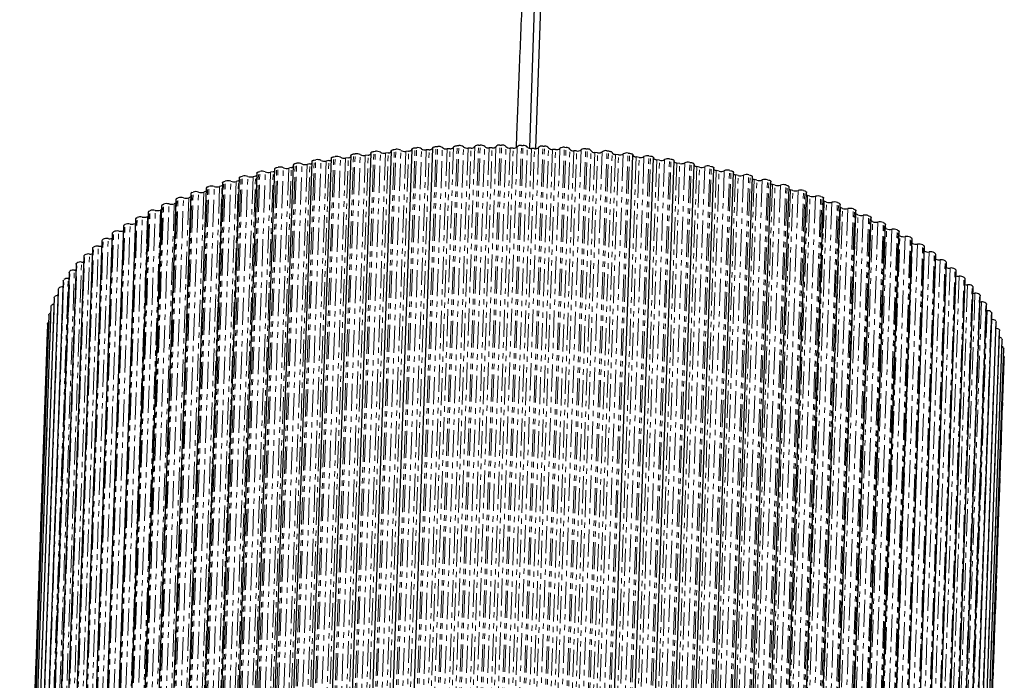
# Model space of a CAD drawing. Header units: millimetres. Extents: x -118 to 113, y -215 to 932.
# Tile 3 of 5: x -118 to 113, y -60 to 96. Entities that reach past the tile are written whole.
import ezdxf

# ---------------------------------------------------------------- set-up
doc = ezdxf.new("R2010")
doc.units = ezdxf.units.MM
doc.linetypes.add('PHANTOM', pattern=[12.7, 6.35, -1.27, 1.27, -1.27, 1.27, -1.27])

msp = doc.modelspace()

# ---------------------------------------------------------------- linework, layer by layer
at = {"color": 7, "linetype": 'Continuous', "lineweight": 25}
for p, q in [((3.01, 65.21), (14.16, 386.88)), ((12.54, 383.41), (1.51, 65.29)), ((-26.15, 65.03), (-32.64, -122.18)), ((-30.26, 65.01), (-29.89, 65.05)), ((-21.25, 65.32), (-27.74, -121.88)), ((-25.38, 65.41), (-25, 65.43)), ((-22.05, 64.94), (-22.74, 64.9)), ((-20.44, 65.71), (-20.06, 65.72)), ((-17.15, 65.18), (-17.85, 65.15)), ((-15.46, 65.91), (-15.08, 65.92)), ((-12.22, 65.32), (-12.92, 65.31)), ((-10.45, 66.02), (-10.06, 66.03)), ((-7.27, 65.37), (-7.97, 65.37)), ((-5.41, 66.04), (-5.02, 66.04)), ((-2.29, 65.33), (-3, 65.35)), ((-0.36, 65.96), (0.02, 65.95)), ((2.69, 65.2), (1.98, 65.22)), ((4.69, 65.79), (5.07, 65.77)), ((7.66, 64.97), (6.96, 65.01)), ((9.73, 65.52), (10.12, 65.5)), ((14.75, 65.16), (15.14, 65.13)), ((-45.11, 62.93), (-51.6, -124.28)), ((-49.09, 62.53), (-48.74, 62.59)), ((-40.48, 63.59), (-46.97, -123.62)), ((-44.51, 63.29), (-44.16, 63.34)), ((-35.77, 64.16), (-42.26, -123.05)), ((-41.07, 63.07), (-41.73, 62.98)), ((-39.84, 63.95), (-39.48, 64)), ((-30.99, 64.64), (-37.48, -122.57)), ((-36.42, 63.67), (-37.08, 63.59)), ((-35.09, 64.53), (-34.72, 64.57)), ((-31.69, 64.18), (-32.37, 64.12)), ((-26.9, 64.61), (-27.58, 64.55)), ((12.62, 64.65), (11.92, 64.7)), ((17.56, 64.24), (16.86, 64.31)), ((19.38, -123.53), (25.87, 63.67)), ((19.75, 64.71), (20.13, 64.67)), ((22.46, 63.74), (21.77, 63.82)), ((24.24, -124.16), (30.73, 63.04)), ((24.71, 64.16), (25.08, 64.11)), ((27.32, 63.15), (26.63, 63.24)), ((29.62, 63.52), (29.99, 63.47)), ((32.12, 62.47), (31.45, 62.57)), ((34.47, 62.8), (34.83, 62.74)), ((-58.42, 60.42), (-64.91, -126.79)), ((-54.09, 61.34), (-60.58, -125.86)), ((-57.94, 60.76), (-57.61, 60.83)), ((-49.65, 62.18), (-56.14, -125.03)), ((-54.49, 60.73), (-55.11, 60.6)), ((-53.57, 61.69), (-53.23, 61.75)), ((-50.12, 61.6), (-50.75, 61.48)), ((-45.64, 62.38), (-46.28, 62.27)), ((29.04, -124.89), (35.53, 62.32)), ((33.77, -125.7), (40.26, 61.5)), ((36.87, 61.7), (36.2, 61.81)), ((38.43, -126.6), (44.92, 60.6)), ((39.25, 61.98), (39.61, 61.92)), ((41.53, 60.84), (40.88, 60.97)), ((43.95, 61.08), (44.31, 61.01)), ((-66.72, 58.33), (-73.21, -128.88)), ((-62.63, 59.42), (-69.12, -127.79)), ((-66.32, 58.65), (-66, 58.73)), ((-62.9, 58.75), (-63.48, 58.6)), ((-62.19, 59.74), (-61.87, 59.82)), ((-58.76, 59.78), (-59.35, 59.64)), ((43, -127.58), (49.49, 59.62)), ((46.12, 59.91), (45.47, 60.04)), ((47.47, -128.65), (53.96, 58.56)), ((48.57, 60.1), (48.92, 60.02)), ((50.61, 58.88), (49.98, 59.03)), ((53.09, 59.03), (53.43, 58.95)), ((55.01, 57.78), (54.39, 57.94)), ((-74.49, 55.92), (-80.98, -131.28)), ((-70.68, 57.16), (-77.17, -130.04)), ((-74.15, 56.22), (-73.86, 56.32)), ((-70.8, 56.45), (-71.34, 56.28)), ((-70.8, 56.45), (-70.7, 56.49)), ((-70.31, 57.47), (-70.01, 57.56)), ((-66.92, 57.64), (-67.48, 57.48)), ((51.84, -129.79), (58.33, 57.41)), ((56.09, -131.01), (62.58, 56.19)), ((57.5, 57.88), (57.84, 57.79)), ((59.29, 56.6), (58.69, 56.78)), ((61.81, 56.66), (62.13, 56.56)), ((-78.15, 54.61), (-84.64, -132.6)), ((-81.39, 53.49), (-81.12, 53.6)), ((-78.12, 53.85), (-78.61, 53.66)), ((-77.85, 54.89), (-77.57, 55)), ((-74.53, 55.19), (-75.05, 55)), ((-74.53, 55.19), (-74.51, 55.19)), ((60.22, -132.31), (66.71, 54.9)), ((63.46, 55.35), (62.88, 55.53)), ((64.22, -133.68), (70.71, 53.53)), ((65.98, 55.36), (66.3, 55.25)), ((67.5, 54.02), (66.94, 54.21)), ((70.03, 53.98), (70.33, 53.87)), ((-85, 51.76), (-91.49, -135.44)), ((-81.66, 53.22), (-88.15, -133.98)), ((-84.76, 52.02), (-84.51, 52.14)), ((-81.69, 52.38), (-82.01, 52.24)), ((68.08, -135.12), (74.58, 52.09)), ((71.41, 52.62), (70.86, 52.83)), ((73.94, 52.53), (74.23, 52.42)), ((74.55, 51.41), (74.64, 51.37)), ((75.17, 51.16), (74.64, 51.37)), ((77.69, 51.02), (77.97, 50.9)), ((-91.17, 48.66), (-97.66, -138.55)), ((-88.18, 50.24), (-94.67, -136.96)), ((-90.99, 48.89), (-90.76, 49.01)), ((-87.96, 50.49), (-87.73, 50.61)), ((-85.04, 50.86), (-85.25, 50.76)), ((71.8, -136.62), (78.29, 50.59)), ((75.36, -138.19), (81.85, 49.02)), ((78.26, 49.86), (78.28, 49.85)), ((78.78, 49.63), (78.28, 49.85)), ((81.3, 49.44), (81.57, 49.32)), ((-93.99, 47.01), (-100.48, -140.19)), ((-93.82, 47.23), (-93.61, 47.36)), ((78.76, -139.82), (85.25, 47.39)), ((82.24, 48.04), (81.76, 48.27)), ((84.74, 47.81), (84.99, 47.68)), ((85.53, 46.39), (85.22, 46.55)), ((-96.61, 45.31), (-103.1, -141.89)), ((-96.47, 45.52), (-96.28, 45.65)), ((81.99, -141.5), (88.48, 45.7)), ((88.01, 46.11), (88.25, 45.98)), ((88.65, 44.68), (88.44, 44.8)), ((91.11, 44.36), (91.34, 44.22)), ((-101.27, 41.76), (-107.76, -145.45)), ((-99.04, 43.56), (-105.53, -143.64)), ((-101.18, 41.93), (-101.01, 42.07)), ((-98.93, 43.75), (-98.75, 43.88)), ((85.04, -143.24), (91.53, 43.96)), ((87.91, -145.03), (94.4, 42.17)), ((94.02, 42.56), (94.24, 42.42)), ((-103.3, 39.91), (-109.79, -147.29)), ((-103.22, 40.06), (-103.08, 40.21)), ((90.6, -146.87), (97.09, 40.34)), ((96.75, 40.71), (96.95, 40.56)), ((-105.12, 38.02), (-111.61, -149.18)), ((-105.06, 38.16), (-104.93, 38.3)), ((93.1, -148.75), (99.59, 38.46)), ((99.28, 38.82), (99.46, 38.67)), ((-106.73, 36.09), (-113.22, -151.11)), ((-106.69, 36.21), (-106.57, 36.36)), ((95.39, -150.66), (101.88, 36.54)), ((101.61, 36.88), (101.78, 36.73)), ((103.74, 34.91), (103.9, 34.76)), ((-108.13, 34.13), (-114.62, -153.07)), ((-108.1, 34.23), (-108, 34.38)), ((97.49, -152.62), (103.98, 34.59)), ((99.38, -154.6), (105.87, 32.6)), ((105.67, 32.91), (105.8, 32.76)), ((-110.27, 30.12), (-116.76, -157.09)), ((-109.31, 32.14), (-115.8, -155.07)), ((-110.27, 30.12), (-110.25, 30.18)), ((-110.25, 30.18), (-110.19, 30.34)), ((-109.28, 32.22), (-109.2, 32.38)), ((101.06, -156.62), (107.55, 30.59)), ((107.38, 30.89), (107.5, 30.73)), ((-111.01, 28.08), (-117.5, -159.13)), ((-111.01, 28.08), (-111, 28.12)), ((-111, 28.12), (-110.95, 28.28)), ((102.53, -158.65), (109.02, 28.55)), ((108.87, 28.83), (108.98, 28.68)), ((-111.52, 26.02), (-118.01, -161.19)), ((-111.52, 26.05), (-111.49, 26.21)), ((-111.52, 26.02), (-111.52, 26.05)), ((103.78, -160.71), (110.27, 26.5)), ((110.15, 26.76), (110.24, 26.6)), ((-111.81, 23.95), (-118.3, -163.26)), ((-111.81, 23.96), (-111.8, 24.12)), ((-111.81, 23.95), (-111.81, 23.96)), ((104.81, -162.78), (111.3, 24.43)), ((111.21, 24.67), (111.28, 24.51)), ((-111.88, 22.02), (-118.37, -165.18)), ((-111.88, 22.02), (-111.88, 22.06)), ((105.62, -164.86), (112.11, 22.35)), ((112.04, 22.58), (112.1, 22.41)), ((112.1, 22.41), (112.11, 22.35)), ((106.21, -166.94), (112.7, 20.26)), ((112.66, 20.47), (112.69, 20.31)), ((112.69, 20.31), (112.7, 20.26)), ((106.57, -169.03), (113.06, 18.17)), ((113.04, 18.36), (113.06, 18.2)), ((113.06, 18.2), (113.06, 18.17)), ((113.2, 16.25), (113.2, 16.09)), ((106.71, -171.12), (113.2, 16.08)), ((113.2, 16.09), (113.2, 16.08))]:
    msp.add_line(p, q, dxfattribs=at)
at = {"color": 8, "linetype": 'PHANTOM', "lineweight": 18}
for p, q in [((-36.75, -122.19), (-30.26, 65.01)), ((-36.38, -122.16), (-29.89, 65.05)), ((-31.87, -121.8), (-25.38, 65.41)), ((-31.49, -121.77), (-25, 65.43)), ((-30.35, -122.04), (-23.86, 65.17)), ((-22.74, 64.9), (-29.23, -122.31)), ((-28.54, -122.27), (-22.05, 64.94)), ((-26.93, -121.5), (-20.44, 65.71)), ((-26.55, -121.48), (-20.06, 65.72)), ((-25.44, -121.77), (-18.95, 65.44)), ((-17.85, 65.15), (-24.34, -122.06)), ((-23.64, -122.03), (-17.15, 65.18)), ((-16.32, 65.54), (-22.81, -121.66)), ((-21.95, -121.29), (-15.46, 65.91)), ((-21.57, -121.28), (-15.08, 65.92)), ((-20.48, -121.59), (-13.99, 65.62)), ((-12.92, 65.31), (-19.41, -121.9)), ((-18.71, -121.88), (-12.22, 65.32)), ((-11.34, 65.67), (-17.83, -121.53)), ((-16.94, -121.18), (-10.45, 66.02)), ((-16.55, -121.18), (-10.06, 66.03)), ((-15.5, -121.51), (-9.01, 65.7)), ((-7.97, 65.37), (-14.46, -121.83)), ((-13.76, -121.83), (-7.27, 65.37)), ((-6.35, 65.71), (-12.84, -121.5)), ((-11.9, -121.17), (-5.41, 66.04)), ((-11.51, -121.17), (-5.02, 66.04)), ((-10.49, -121.52), (-4, 65.69)), ((-3, 65.35), (-9.49, -121.86)), ((-8.78, -121.87), (-2.29, 65.33)), ((-1.34, 65.65), (-7.83, -121.56)), ((-6.85, -121.25), (-0.36, 65.96)), ((-6.47, -121.26), (0.02, 65.95)), ((-5.48, -121.62), (1.01, 65.59)), ((1.98, 65.22), (-4.51, -121.98)), ((-3.8, -122.01), (2.69, 65.2)), ((3.68, 65.49), (-2.81, -121.71)), ((-1.8, -121.42), (4.69, 65.79)), ((-1.42, -121.44), (5.07, 65.77)), ((-0.47, -121.82), (6.02, 65.39)), ((6.96, 65.01), (0.47, -122.19)), ((1.17, -122.23), (7.66, 64.97)), ((8.69, 65.25), (2.2, -121.96)), ((3.24, -121.69), (9.73, 65.52)), ((3.62, -121.71), (10.12, 65.5)), ((4.54, -122.11), (11.03, 65.1)), ((13.68, 64.91), (7.19, -122.3)), ((8.26, -122.05), (14.75, 65.16)), ((8.65, -122.08), (15.14, 65.13)), ((-55.58, -124.68), (-49.09, 62.53)), ((-55.23, -124.62), (-48.74, 62.59)), ((-51, -123.92), (-44.51, 63.29)), ((-50.65, -123.87), (-44.16, 63.34)), ((-49.42, -124.05), (-42.93, 63.16)), ((-41.73, 62.98), (-48.22, -124.23)), ((-47.56, -124.14), (-41.07, 63.07)), ((-46.33, -123.25), (-39.84, 63.95)), ((-45.97, -123.21), (-39.48, 64)), ((-44.76, -123.41), (-38.27, 63.8)), ((-37.08, 63.59), (-43.58, -123.61)), ((-42.91, -123.53), (-36.42, 63.67)), ((-41.58, -122.68), (-35.09, 64.53)), ((-41.21, -122.64), (-34.72, 64.57)), ((-40.03, -122.86), (-33.53, 64.34)), ((-32.37, 64.12), (-38.86, -123.09)), ((-38.18, -123.02), (-31.69, 64.18)), ((-35.22, -122.4), (-28.73, 64.8)), ((-27.58, 64.55), (-34.07, -122.65)), ((-33.39, -122.6), (-26.9, 64.61)), ((11.92, 64.7), (5.43, -122.5)), ((6.13, -122.55), (12.62, 64.65)), ((9.52, -122.49), (16.01, 64.72)), ((16.86, 64.31), (10.37, -122.9)), ((11.07, -122.96), (17.56, 64.24)), ((18.64, 64.47), (12.15, -122.73)), ((13.26, -122.5), (19.75, 64.71)), ((13.64, -122.54), (20.13, 64.67)), ((14.47, -122.96), (20.96, 64.24)), ((21.77, 63.82), (15.28, -123.39)), ((15.97, -123.47), (22.46, 63.74)), ((23.57, 63.95), (17.08, -123.25)), ((18.22, -123.05), (24.71, 64.16)), ((18.59, -123.09), (25.08, 64.11)), ((26.63, 63.24), (20.14, -123.97)), ((20.83, -124.06), (27.32, 63.15)), ((28.46, 63.34), (21.97, -123.87)), ((23.12, -123.68), (29.62, 63.52)), ((23.5, -123.73), (29.99, 63.47)), ((31.45, 62.57), (24.96, -124.64)), ((33.29, 62.63), (26.79, -124.57)), ((27.97, -124.41), (34.47, 62.8)), ((28.34, -124.47), (34.83, 62.74)), ((-64.43, -126.45), (-57.94, 60.76)), ((-64.1, -126.38), (-57.61, 60.83)), ((-62.84, -126.49), (-56.35, 60.72)), ((-55.11, 60.6), (-61.6, -126.6)), ((-60.99, -126.47), (-54.49, 60.73)), ((-60.06, -125.52), (-53.57, 61.69)), ((-59.72, -125.45), (-53.23, 61.75)), ((-58.47, -125.59), (-51.98, 61.62)), ((-50.75, 61.48), (-57.24, -125.73)), ((-56.61, -125.61), (-50.12, 61.6)), ((-54, -124.77), (-47.5, 62.43)), ((-46.28, 62.27), (-52.78, -124.94)), ((-52.13, -124.83), (-45.64, 62.38)), ((25.63, -124.74), (32.12, 62.47)), ((36.2, 61.81), (29.71, -125.39)), ((30.37, -125.51), (36.87, 61.7)), ((38.05, 61.84), (31.56, -125.36)), ((32.76, -125.22), (39.25, 61.98)), ((33.12, -125.29), (39.61, 61.92)), ((40.88, 60.97), (34.39, -126.24)), ((35.04, -126.36), (41.53, 60.84)), ((42.73, 60.97), (36.24, -126.24)), ((37.46, -126.12), (43.95, 61.08)), ((37.82, -126.19), (44.31, 61.01)), ((-72.81, -128.56), (-66.32, 58.65)), ((-72.5, -128.47), (-66, 58.73)), ((-71.22, -128.54), (-64.73, 58.67)), ((-63.48, 58.6), (-69.97, -128.61)), ((-69.39, -128.45), (-62.9, 58.75)), ((-68.68, -127.46), (-62.19, 59.74)), ((-68.36, -127.38), (-61.87, 59.82)), ((-67.09, -127.47), (-60.6, 59.73)), ((-59.35, 59.64), (-65.84, -127.56)), ((-65.25, -127.42), (-58.76, 59.78)), ((45.47, 60.04), (38.98, -127.16)), ((39.63, -127.3), (46.12, 59.91)), ((47.34, 60), (40.85, -127.2)), ((42.08, -127.11), (48.57, 60.1)), ((42.43, -127.18), (48.92, 60.02)), ((49.98, 59.03), (43.49, -128.17)), ((44.12, -128.32), (50.61, 58.88)), ((51.84, 58.96), (45.35, -128.25)), ((46.6, -128.17), (53.09, 59.03)), ((46.94, -128.26), (53.43, 58.95)), ((54.39, 57.94), (47.9, -129.26)), ((-80.64, -130.99), (-74.15, 56.22)), ((-80.36, -130.89), (-73.86, 56.32)), ((-79.08, -130.91), (-72.59, 56.3)), ((-71.34, 56.28), (-77.83, -130.93)), ((-77.29, -130.75), (-70.8, 56.45)), ((-76.8, -129.73), (-70.31, 57.47)), ((-76.5, -129.64), (-70.01, 57.56)), ((-75.22, -129.68), (-68.73, 57.52)), ((-67.48, 57.48), (-73.97, -129.73)), ((-73.41, -129.56), (-66.92, 57.64)), ((48.52, -129.42), (55.01, 57.78)), ((56.25, 57.84), (49.76, -129.37)), ((51.01, -129.32), (57.5, 57.88)), ((51.35, -129.41), (57.84, 57.79)), ((58.69, 56.78), (52.2, -130.43)), ((52.8, -130.6), (59.29, 56.6)), ((60.54, 56.63), (54.05, -130.57)), ((55.31, -130.55), (61.81, 56.66)), ((55.64, -130.64), (62.13, 56.56)), ((-87.88, -133.71), (-81.39, 53.49)), ((-87.61, -133.6), (-81.12, 53.6)), ((-86.35, -133.57), (-79.86, 53.63)), ((-78.61, 53.66), (-85.1, -133.55)), ((-84.34, -132.31), (-77.85, 54.89)), ((-84.06, -132.21), (-77.57, 55)), ((-82.8, -132.2), (-76.3, 55)), ((-75.05, 55), (-81.54, -132.2)), ((-81.02, -132.02), (-74.53, 55.19)), ((62.88, 55.53), (56.39, -131.67)), ((56.97, -131.86), (63.46, 55.35)), ((64.71, 55.36), (58.22, -131.85)), ((59.49, -131.85), (65.98, 55.36)), ((59.81, -131.95), (66.3, 55.25)), ((66.94, 54.21), (60.44, -132.99)), ((61.01, -133.18), (67.5, 54.02)), ((68.76, 54), (62.27, -133.2)), ((63.54, -133.23), (70.03, 53.98)), ((63.84, -133.33), (70.33, 53.87)), ((-91.25, -135.18), (-84.76, 52.02)), ((-91, -135.07), (-84.51, 52.14)), ((-89.75, -135.01), (-83.26, 52.19)), ((-82.01, 52.24), (-88.51, -134.97)), ((70.86, 52.83), (64.37, -134.38)), ((64.91, -134.58), (71.41, 52.62)), ((72.66, 52.58), (66.17, -134.62)), ((67.44, -134.67), (73.94, 52.53)), ((67.74, -134.78), (74.23, 52.42)), ((74.64, 51.37), (68.15, -135.84)), ((68.68, -136.05), (75.17, 51.16)), ((76.42, 51.09), (69.93, -136.11)), ((71.2, -136.18), (77.69, 51.02)), ((-97.48, -138.32), (-90.99, 48.89)), ((-97.25, -138.19), (-90.76, 49.01)), ((-96.02, -138.09), (-89.53, 49.11)), ((-88.31, 49.21), (-94.8, -138)), ((-94.45, -136.72), (-87.96, 50.49)), ((-94.22, -136.6), (-87.73, 50.61)), ((-92.97, -136.52), (-86.48, 50.69)), ((-85.25, 50.76), (-91.74, -136.45)), ((71.48, -136.3), (77.97, 50.9)), ((78.28, 49.85), (71.79, -137.36)), ((72.29, -137.58), (78.78, 49.63)), ((80.03, 49.54), (73.54, -137.67)), ((74.81, -137.76), (81.3, 49.44)), ((75.08, -137.88), (81.57, 49.32)), ((-100.32, -139.97), (-93.82, 47.23)), ((-100.11, -139.85), (-93.61, 47.36)), ((-98.89, -139.72), (-92.4, 47.48)), ((75.75, -139.17), (82.24, 48.04)), ((83.48, 47.92), (76.99, -139.28)), ((78.25, -139.4), (84.74, 47.81)), ((78.5, -139.53), (84.99, 47.68)), ((79.04, -140.82), (85.53, 46.39)), ((-104.06, -143.15), (-97.57, 44.05)), ((-102.96, -141.69), (-96.47, 45.52)), ((-102.77, -141.56), (-96.28, 45.65)), ((-101.57, -141.41), (-95.08, 45.8)), ((86.76, 46.25), (80.27, -140.95)), ((81.52, -141.1), (88.01, 46.11)), ((81.76, -141.23), (88.25, 45.98)), ((82.16, -142.53), (88.65, 44.68)), ((89.87, 44.52), (83.38, -142.68)), ((84.62, -142.85), (91.11, 44.36)), ((84.84, -142.98), (91.34, 44.22)), ((-107.67, -145.28), (-101.18, 41.93)), ((-107.5, -145.14), (-101.01, 42.07)), ((-106.35, -144.94), (-99.86, 42.26)), ((-105.42, -143.46), (-98.93, 43.75)), ((-105.24, -143.32), (-98.75, 43.88)), ((85.1, -144.28), (91.59, 42.92)), ((92.8, 42.74), (86.31, -144.46)), ((87.53, -144.65), (94.02, 42.56)), ((87.74, -144.79), (94.24, 42.42)), ((-109.72, -147.14), (-103.22, 40.06)), ((-109.57, -147), (-103.08, 40.21)), ((-108.44, -146.78), (-101.95, 40.42)), ((95.54, 40.92), (89.05, -146.29)), ((90.26, -146.5), (96.75, 40.71)), ((90.46, -146.64), (96.95, 40.56)), ((-111.55, -149.05), (-105.06, 38.16)), ((-111.42, -148.9), (-104.93, 38.3)), ((-110.32, -148.67), (-103.83, 38.54)), ((98.1, 39.05), (91.61, -148.16)), ((92.79, -148.39), (99.28, 38.82)), ((92.97, -148.54), (99.46, 38.67)), ((100.45, 37.13), (93.96, -150.07)), ((-113.18, -150.99), (-106.69, 36.21)), ((-113.06, -150.84), (-106.57, 36.36)), ((-111.99, -150.59), (-105.5, 36.62)), ((95.12, -150.32), (101.61, 36.88)), ((95.29, -150.47), (101.78, 36.73)), ((102.61, 35.19), (96.12, -152.02)), ((97.25, -152.29), (103.74, 34.91)), ((97.41, -152.44), (103.9, 34.76)), ((-114.69, -154.53), (-108.2, 32.67)), ((-114.59, -152.97), (-108.1, 34.23)), ((-114.49, -152.82), (-108, 34.38)), ((-113.45, -152.54), (-106.96, 34.66)), ((104.56, 33.21), (98.07, -154)), ((99.17, -154.29), (105.67, 32.91)), ((99.31, -154.45), (105.8, 32.76)), ((-116.74, -157.02), (-110.25, 30.18)), ((-116.68, -156.86), (-110.19, 30.34)), ((-115.78, -154.98), (-109.28, 32.22)), ((-115.69, -154.83), (-109.2, 32.38)), ((106.3, 31.2), (99.81, -156.01)), ((100.89, -156.32), (107.38, 30.89)), ((101.01, -156.48), (107.5, 30.73)), ((-117.49, -159.08), (-111, 28.12)), ((-117.44, -158.92), (-110.95, 28.28)), ((107.83, 29.16), (101.33, -158.04)), ((102.38, -158.37), (108.87, 28.83)), ((102.49, -158.53), (108.98, 28.68)), ((-118.01, -161.16), (-111.52, 26.05)), ((-117.98, -161), (-111.49, 26.21)), ((109.14, 27.11), (102.65, -160.09)), ((103.66, -160.44), (110.15, 26.76)), ((103.75, -160.6), (110.24, 26.6)), ((-118.3, -163.25), (-111.81, 23.96)), ((-118.29, -163.09), (-111.8, 24.12)), ((110.23, 25.04), (103.74, -162.16)), ((104.72, -162.53), (111.21, 24.67)), ((104.79, -162.69), (111.28, 24.51)), ((105.55, -164.63), (112.04, 22.58)), ((105.61, -164.79), (112.1, 22.41)), ((106.16, -166.74), (112.66, 20.47)), ((106.2, -166.9), (112.69, 20.31)), ((106.55, -168.84), (113.04, 18.36)), ((106.57, -169.01), (113.06, 18.2)), ((106.71, -170.95), (113.2, 16.25)), ((106.71, -171.11), (113.2, 16.09))]:
    msp.add_line(p, q, dxfattribs=at)
at = {"color": 7, "linetype": 'Continuous', "lineweight": 25, "flags": 128}
for points in [[(-30.99, 64.64), (-30.99, 64.67), (-30.96, 64.74), (-30.9, 64.81), (-30.81, 64.87), (-30.7, 64.92), (-30.57, 64.96), (-30.43, 64.99), (-30.26, 65.01)], [(-26.9, 64.61), (-26.74, 64.63), (-26.59, 64.66), (-26.46, 64.7), (-26.34, 64.75), (-26.25, 64.8), (-26.19, 64.87), (-26.15, 64.94), (-26.15, 64.95)], [(-26.15, 65.03), (-26.14, 65.08), (-26.1, 65.15), (-26.04, 65.21), (-25.94, 65.27), (-25.83, 65.32), (-25.69, 65.36), (-25.54, 65.39), (-25.38, 65.41)], [(-22.05, 64.94), (-21.89, 64.95), (-21.73, 64.98), (-21.6, 65.02), (-21.48, 65.07), (-21.38, 65.12), (-21.31, 65.18), (-21.27, 65.25), (-21.25, 65.32)], [(-21.25, 65.32), (-21.24, 65.39), (-21.19, 65.46), (-21.12, 65.52), (-21.02, 65.58), (-20.9, 65.63), (-20.76, 65.66), (-20.61, 65.69), (-20.44, 65.71)], [(-17.15, 65.18), (-16.99, 65.19), (-16.83, 65.21), (-16.69, 65.25), (-16.57, 65.29), (-16.47, 65.35), (-16.39, 65.41), (-16.34, 65.47), (-16.32, 65.54)], [(-16.32, 65.54), (-16.29, 65.61), (-16.24, 65.68), (-16.16, 65.74), (-16.06, 65.8), (-15.93, 65.84), (-15.78, 65.88), (-15.63, 65.9), (-15.46, 65.91)], [(-49.65, 62.18), (-49.65, 62.2), (-49.62, 62.27), (-49.56, 62.34), (-49.48, 62.4), (-49.37, 62.45), (-49.24, 62.5), (-49.09, 62.53)], [(-45.11, 62.93), (-45.1, 62.97), (-45.07, 63.04), (-45, 63.11), (-44.91, 63.16), (-44.8, 63.21), (-44.66, 63.26), (-44.51, 63.29)], [(-40.48, 63.59), (-40.47, 63.65), (-40.42, 63.72), (-40.35, 63.78), (-40.25, 63.84), (-40.13, 63.89), (-39.99, 63.93), (-39.84, 63.95)], [(-35.77, 64.16), (-35.77, 64.17), (-35.75, 64.24), (-35.7, 64.31), (-35.62, 64.37), (-35.52, 64.42), (-35.39, 64.47), (-35.25, 64.51), (-35.09, 64.53)], [(20.13, 64.67), (20.3, 64.64), (20.45, 64.61), (20.59, 64.56), (20.72, 64.51), (20.82, 64.45), (20.89, 64.38), (20.94, 64.31), (20.96, 64.24)], [(20.96, 64.24), (20.98, 64.17), (21.02, 64.1), (21.09, 64.03), (21.19, 63.97), (21.31, 63.92), (21.45, 63.88), (21.6, 63.84), (21.77, 63.82)], [(25.08, 64.11), (25.25, 64.09), (25.4, 64.05), (25.54, 64), (25.66, 63.95), (25.75, 63.89), (25.82, 63.82), (25.86, 63.75), (25.87, 63.67)], [(25.87, 63.67), (25.88, 63.6), (25.92, 63.53), (25.98, 63.47), (26.07, 63.4), (26.19, 63.35), (26.32, 63.3), (26.47, 63.26), (26.63, 63.24)], [(29.99, 63.47), (30.15, 63.44), (30.3, 63.4), (30.43, 63.35), (30.54, 63.3), (30.63, 63.23), (30.69, 63.16), (30.72, 63.09), (30.73, 63.04)], [(30.73, 62.96), (30.73, 62.95), (30.76, 62.88), (30.82, 62.81), (30.9, 62.75), (31.01, 62.69), (31.14, 62.64), (31.29, 62.6), (31.45, 62.57)], [(34.83, 62.74), (34.99, 62.71), (35.14, 62.66), (35.27, 62.61), (35.37, 62.55), (35.45, 62.49), (35.5, 62.42), (35.53, 62.35), (35.53, 62.32)], [(-58.42, 60.42), (-58.41, 60.48), (-58.36, 60.55), (-58.29, 60.61), (-58.2, 60.67), (-58.08, 60.72), (-57.94, 60.76)], [(39.61, 61.92), (39.77, 61.88), (39.91, 61.84), (40.03, 61.78), (40.13, 61.72), (40.2, 61.66), (40.25, 61.59), (40.26, 61.51), (40.26, 61.5)], [(44.31, 61.01), (44.46, 60.97), (44.6, 60.93), (44.71, 60.87), (44.81, 60.81), (44.87, 60.74), (44.91, 60.67), (44.92, 60.6)], [(-66.72, 58.33), (-66.72, 58.35), (-66.69, 58.42), (-66.64, 58.49), (-66.55, 58.55), (-66.44, 58.6), (-66.32, 58.65)], [(-62.63, 59.42), (-62.63, 59.46), (-62.59, 59.53), (-62.53, 59.59), (-62.44, 59.65), (-62.32, 59.7), (-62.19, 59.74)], [(48.92, 60.02), (49.07, 59.98), (49.2, 59.93), (49.31, 59.87), (49.4, 59.81), (49.46, 59.74), (49.49, 59.67), (49.49, 59.62)], [(53.43, 58.95), (53.58, 58.9), (53.7, 58.85), (53.81, 58.79), (53.89, 58.73), (53.94, 58.66), (53.96, 58.58), (53.96, 58.56)], [(-70.68, 57.16), (-70.68, 57.17), (-70.66, 57.24), (-70.61, 57.31), (-70.53, 57.37), (-70.43, 57.43), (-70.31, 57.47)], [(-66.92, 57.64), (-66.79, 57.68), (-66.74, 57.71)], [(57.84, 57.79), (57.98, 57.75), (58.1, 57.69), (58.2, 57.63), (58.27, 57.56), (58.32, 57.49), (58.33, 57.42), (58.33, 57.41)], [(62.13, 56.56), (62.27, 56.51), (62.38, 56.46), (62.47, 56.39), (62.54, 56.32), (62.58, 56.25), (62.58, 56.19)], [(66.3, 55.25), (66.43, 55.2), (66.54, 55.14), (66.62, 55.08), (66.68, 55.01), (66.71, 54.94), (66.71, 54.9)], [(70.33, 53.87), (70.46, 53.82), (70.56, 53.76), (70.64, 53.69), (70.69, 53.62), (70.71, 53.55), (70.71, 53.53)], [(70.69, 52.9), (70.74, 52.88), (70.86, 52.83)], [(74.23, 52.42), (74.35, 52.37), (74.45, 52.3), (74.52, 52.24), (74.56, 52.17), (74.58, 52.1), (74.58, 52.09)], [(77.97, 50.9), (78.09, 50.85), (78.18, 50.78), (78.25, 50.72), (78.28, 50.64), (78.29, 50.59)], [(81.57, 49.32), (81.68, 49.26), (81.76, 49.2), (81.82, 49.13), (81.85, 49.06), (81.85, 49.02)], [(84.99, 47.68), (85.1, 47.62), (85.17, 47.55), (85.22, 47.48), (85.25, 47.41), (85.25, 47.39)], [(88.25, 45.98), (88.35, 45.92), (88.42, 45.85), (88.46, 45.78), (88.48, 45.71), (88.48, 45.7)], [(-105.12, 38.02), (-105.11, 38.09), (-105.06, 38.16)], [(-106.73, 36.09), (-106.72, 36.14), (-106.69, 36.21)], [(-105.5, 36.62), (-105.33, 36.61), (-105.17, 36.62)], [(-108.13, 34.13), (-108.13, 34.16), (-108.1, 34.23)], [(-106.96, 34.66), (-106.79, 34.66), (-106.78, 34.66)], [(-109.31, 32.14), (-109.31, 32.15), (-109.28, 32.22)], [(107.5, 30.73), (107.54, 30.66), (107.55, 30.59)], [(107.5, 29.18), (107.66, 29.17), (107.83, 29.16)], [(108.98, 28.68), (109.01, 28.6), (109.02, 28.55)], [(108.97, 27.12), (108.97, 27.12), (109.14, 27.11)], [(110.24, 26.6), (110.26, 26.53), (110.27, 26.5)], [(111.28, 24.51), (111.3, 24.44), (111.3, 24.43)]]:
    msp.add_lwpolyline(points, dxfattribs=at)
at = {"color": 7, "linetype": 'Continuous', "lineweight": 25}
for centre, radius, start, end in [((-29.65, 63.32), 1.75, 58.1147, 98.0155), ((-24.79, 63.78), 1.66, 56.1804, 97.4657), ((-22.94, 66.53), 1.65, 236.0733, 277.029), ((-19.87, 64.16), 1.57, 54.0976, 96.9786), ((-18.03, 66.7), 1.56, 233.9706, 276.5418), ((-14.91, 64.45), 1.48, 51.8487, 96.5589), ((-13.08, 66.77), 1.47, 231.6999, 276.1211), ((-12.07, 66.23), 0.918, 260.6632, 322.6874), ((-10.6, 65.1), 0.934, 80.1983, 142.3456), ((-9.91, 64.64), 1.39, 49.414, 96.2125), ((-8.11, 66.74), 1.38, 229.2409, 275.7727), ((-7.1, 66.37), 1.01, 260.7842, 318.8994), ((-5.58, 65.03), 1.02, 80.3271, 138.5993), ((-4.89, 64.75), 1.3, 46.771, 95.9459), ((-3.12, 66.62), 1.28, 226.5709, 275.5033), ((-2.12, 66.42), 1.1, 260.7954, 315.4403), ((-0.55, 64.86), 1.11, 80.3444, 135.1776), ((0.15, 64.75), 1.2, 43.8945, 95.7667), ((1.87, 66.41), 1.19, 223.6643, 275.3203), ((2.88, 66.37), 1.19, 260.7042, 312.2766), ((4.48, 64.6), 1.21, 80.258, 132.0474), ((5.18, 64.67), 1.11, 40.7563, 95.6831), ((6.86, 66.1), 1.09, 220.4925, 275.2319), ((7.87, 66.24), 1.28, 260.5186, 309.3772), ((9.51, 64.24), 1.3, 80.0761, 129.1779), ((10.22, 64.48), 1.02, 37.3257, 95.7036), ((11.83, 65.7), 1, 217.0244, 275.2462), ((12.85, 66.01), 1.38, 260.2468, 306.7137), ((14.51, 63.79), 1.39, 79.8071, 126.5413), ((15.23, 64.2), 0.931, 33.5695, 95.8356), ((-48.37, 60.61), 2.01, 64.6445, 100.7803), ((-45.71, 63.26), 0.882, 274.2091, 311.7447), ((-43.82, 61.41), 1.96, 63.1697, 100.0082), ((-42.05, 64.9), 1.95, 243.128, 279.5622), ((-41.1, 63.92), 0.855, 271.5759, 315.2202), ((-39.17, 62.13), 1.89, 61.5968, 99.2891), ((-37.37, 65.45), 1.89, 241.5404, 278.847), ((-36.42, 64.53), 0.861, 269.8113, 317.8334), ((-34.45, 62.77), 1.82, 59.9157, 98.6242), ((-32.62, 65.91), 1.81, 239.8437, 278.1849), ((-31.62, 64.95), 0.765, 264.3329, 324.1678), ((-27.81, 66.27), 1.73, 238.0258, 277.578), ((16.77, 65.22), 0.916, 213.2264, 275.3705), ((17.82, 65.69), 1.47, 259.8962, 304.2605), ((19.48, 63.24), 1.49, 79.4584, 124.1123), ((22.75, 65.28), 1.56, 259.4736, 301.9949), ((24.41, 62.61), 1.58, 79.0368, 121.8685), ((27.63, 64.77), 1.65, 258.9845, 299.8967), ((29.28, 61.89), 1.66, 78.5478, 119.7902), ((32.47, 64.17), 1.74, 258.4338, 297.9483), ((34.1, 61.09), 1.75, 77.9963, 117.86), ((-57.16, 58.79), 2.09, 67.3339, 102.483), ((-55.54, 62.65), 2.09, 247.3327, 282.0182), ((-54.64, 61.66), 0.94, 279.1415, 305.1394), ((-53.57, 61.12), 0.562, 89.8721, 157.2115), ((-52.82, 59.74), 2.06, 66.0301, 101.6051), ((-51.14, 63.5), 2.06, 246.0158, 281.1479), ((-50.21, 62.46), 0.873, 276.0329, 309.0829), ((-46.64, 64.25), 2.01, 244.6168, 280.3293), ((36.23, 62.68), 0.866, 215.709, 267.8722), ((37.25, 63.47), 1.81, 257.8252, 296.1342), ((38.85, 60.2), 1.82, 77.3859, 116.0626), ((40.93, 61.83), 0.861, 218.2699, 266.1672), ((41.95, 62.68), 1.89, 257.1616, 294.4407), ((43.52, 59.24), 1.9, 76.7194, 114.3848), ((45.56, 60.89), 0.855, 220.8847, 264.4006), ((-65.47, 56.67), 2.13, 69.7219, 104.4031), ((-63.99, 60.68), 2.14, 249.7463, 283.9188), ((-63.13, 59.7), 0.976, 283.4197, 299.1936), ((-61.38, 57.76), 2.12, 68.5627, 103.4151), ((-59.83, 61.71), 2.12, 248.5743, 282.9412), ((-58.96, 60.75), 0.989, 281.6344, 301.8128), ((46.58, 61.8), 1.95, 256.4449, 292.8561), ((48.1, 58.2), 1.96, 75.9988, 112.8149), ((50.13, 59.94), 0.921, 225.1768, 260.9507), ((51.11, 60.83), 2.01, 255.6763, 291.3701), ((52.58, 57.09), 2.01, 75.2251, 111.3427), ((54.56, 58.84), 0.912, 227.7538, 259.2115), ((56.95, 55.9), 2.06, 74.3988, 109.9596), ((-74.08, 55.8), 0.422, 99.3104, 163.3739), ((-73.26, 54.27), 2.13, 71.8495, 106.558), ((-71.93, 58.34), 2.14, 251.9001, 286.0475), ((-69.44, 55.5), 2.14, 70.8162, 105.4496), ((-68.03, 59.55), 2.15, 250.8535, 284.9532), ((55.55, 59.77), 2.06, 254.8562, 289.9736), ((58.91, 57.69), 0.94, 230.9645, 256.8357), ((59.87, 58.62), 2.09, 253.9844, 288.6589), ((61.21, 54.65), 2.09, 73.5193, 108.658), ((63.14, 56.48), 0.989, 234.29, 254.3439), ((-81.31, 53.14), 0.362, 102.8969, 167.0582), ((-80.45, 51.63), 2.09, 73.7448, 108.9771), ((-79.28, 55.65), 2.1, 253.8234, 288.4324), ((-77.78, 54.51), 0.391, 101.0057, 165.233), ((-76.93, 52.98), 2.11, 72.8249, 107.7322), ((-75.68, 57.03), 2.13, 252.8892, 287.2057), ((64.08, 57.38), 2.12, 253.0598, 287.4194), ((65.35, 53.33), 2.12, 72.5857, 107.4314), ((67.23, 55.15), 0.975, 236.9121, 252.5557), ((68.16, 56.06), 2.14, 252.0807, 286.2493), ((69.36, 51.95), 2.13, 71.596, 106.2741), ((-84.68, 51.7), 0.335, 105.0162, 168.8242), ((-83.8, 50.22), 2.05, 74.6109, 110.2984), ((-82.71, 54.18), 2.06, 254.7045, 289.7332), ((72.1, 54.65), 2.15, 251.0446, 285.1439), ((73.22, 50.52), 2.14, 70.5477, 105.1816), ((75.9, 53.17), 2.14, 249.9484, 284.0991), ((76.95, 49.03), 2.13, 69.4375, 104.15), ((-90.88, 48.61), 0.296, 110.9333, 171.2096), ((-90, 47.23), 1.94, 76.1844, 113.1989), ((-89.07, 51.02), 1.96, 256.3115, 292.584), ((-87.86, 50.18), 0.32, 108.3901, 169.5111), ((-86.99, 48.75), 2, 75.424, 111.7031), ((-85.98, 52.64), 2.02, 255.5337, 291.1146), ((79.55, 51.61), 2.13, 248.7883, 283.1116), ((80.51, 47.48), 2.11, 68.2614, 103.1762), ((-93.71, 46.98), 0.274, 113.7902, 172.7801), ((-92.83, 45.65), 1.88, 76.8916, 114.7948), ((-91.97, 49.35), 1.92, 257.1311, 293.5022), ((83.04, 49.98), 2.1, 247.5595, 282.179), ((83.92, 45.89), 2.09, 67.0144, 102.2579), ((86.36, 48.27), 2.06, 246.2565, 281.2993), ((-97.93, 42.36), 1.73, 78.1402, 118.3309), ((-97.22, 46.15), 2.13, 260.4909, 285.4487), ((-96.34, 45.28), 0.268, 118.621, 172.5652), ((-95.47, 44.03), 1.81, 77.5442, 116.5015), ((-94.69, 47.75), 1.99, 258.6261, 289.4412), ((87.17, 44.24), 2.05, 65.6907, 101.3934), ((89.51, 46.51), 2.02, 244.8727, 280.4716), ((90.24, 42.56), 2, 64.2835, 100.5818), ((91.21, 43.93), 0.319, 6.4668, 67.569), ((-101.04, 41.74), 0.232, 125.7172, 175.2699), ((-100.18, 40.65), 1.64, 78.6764, 120.2967), ((-99.55, 44.44), 2.21, 261.8987, 282.1618), ((-98.79, 43.54), 0.249, 121.9781, 174.014), ((92.47, 44.68), 1.96, 243.4006, 279.6953), ((93.13, 40.83), 1.94, 62.785, 99.8229), ((94.11, 42.15), 0.295, 4.7715, 65.0172), ((-103.09, 39.9), 0.217, 129.8657, 176.3021), ((-102.24, 38.9), 1.55, 79.149, 122.4147), ((-101.68, 42.69), 2.29, 263.2503, 279.0814), ((95.25, 42.81), 1.92, 242.6553, 278.8518), ((95.84, 39.06), 1.88, 61.1859, 99.1173), ((96.82, 40.32), 0.273, 3.2053, 62.1507), ((-104.1, 37.1), 1.46, 79.5529, 124.703), ((-103.6, 40.87), 2.34, 264.4431, 276.2498), ((97.85, 41.1), 2.07, 247.268, 276.788), ((98.36, 37.26), 1.8, 59.4759, 98.4662), ((99.32, 38.44), 0.268, 3.419, 57.3156), ((100.25, 39.25), 2.13, 250.6734, 275.5012), ((100.69, 35.43), 1.72, 57.6428, 97.872), ((-105.74, 35.27), 1.37, 79.8823, 127.1819), ((101.64, 36.53), 0.248, 1.9753, 53.9479), ((102.45, 37.41), 2.23, 254.0402, 274.008), ((102.82, 33.56), 1.64, 55.6728, 97.3375), ((103.75, 34.58), 0.231, 0.7255, 50.1972), ((-108.4, 31.51), 1.18, 80.2889, 132.8064), ((-107.18, 33.41), 1.28, 80.1302, 129.8744), ((104.45, 35.49), 2.29, 257.0282, 272.7455), ((104.74, 31.67), 1.55, 53.5501, 96.8668), ((105.65, 32.6), 0.217, 359.7002, 46.0366), ((-109.45, 29.65), 1.02, 85.0575, 136.7645), ((106.23, 33.54), 2.34, 259.857, 271.5536), ((106.46, 29.75), 1.46, 51.2566, 96.465), ((-110.29, 27.77), 0.835, 91.8408, 141.7017), ((107.97, 27.81), 1.37, 48.7719, 96.1378), ((-110.98, 25.94), 0.571, 97.7742, 151.7577), ((109.27, 25.84), 1.27, 46.0729, 95.8924), ((-111.46, 24.03), 0.346, 109.6111, 165.3528), ((110.35, 23.87), 1.18, 43.1335, 95.7364), ((111.26, 21.94), 1.01, 39.1356, 90.7993), ((112.03, 20.1), 0.731, 30.5184, 87.6075), ((112.52, 18.13), 0.566, 24.0577, 77.9054), ((112.86, 16.19), 0.342, 10.3819, 65.7093)]:
    msp.add_arc(centre, radius, start, end, dxfattribs=at)
msp.add_open_spline([(25.52, 848.64), (25.47, 847.15), (25.31, 842.79), (25.07, 835.86), (24.8, 828.11), (24.57, 821.23), (24.37, 815.24), (24.21, 810.1), (24.07, 805.61), (23.93, 801.43), (23.69, 793.64), (23.34, 782.1), (22.52, 753.7), (21.47, 714.28), (20.24, 664.05), (19.2, 620.41), (18.23, 581.26), (17.31, 546.55), (16.3, 511.61), (15.17, 476.35), (13.93, 441.81), (12.55, 407.95), (11.09, 374.92), (9.59, 341.8), (8.12, 308.74), (6.76, 275.93), (5.49, 243.32), (4.04, 204.93), (2.29, 160.53), (0.73, 123.78), (-0.21, 101.02), (-0.56, 92.26), (-0.91, 83.78), (-1.23, 75.7), (-1.46, 69.64), (-1.59, 66.26), (-1.62, 65.44)], degree=3, knots=[0, 0, 0, 0, 0.0056453, 0.016625, 0.0265168, 0.0353229, 0.043045, 0.0495753, 0.055099, 0.0603758, 0.0657067, 0.0851879, 0.1050581, 0.1760313, 0.2394079, 0.3027965, 0.3480754, 0.3933539, 0.4386317, 0.4839079, 0.5291818, 0.570339, 0.6115007, 0.6526625, 0.6938198, 0.7349725, 0.7761271, 0.8172853, 0.8806675, 0.9440499, 0.9552053, 0.9663416, 0.9770574, 0.9871906, 0.9968774, 1, 1, 1, 1], dxfattribs=at)

doc.saveas('drawing.dxf')
